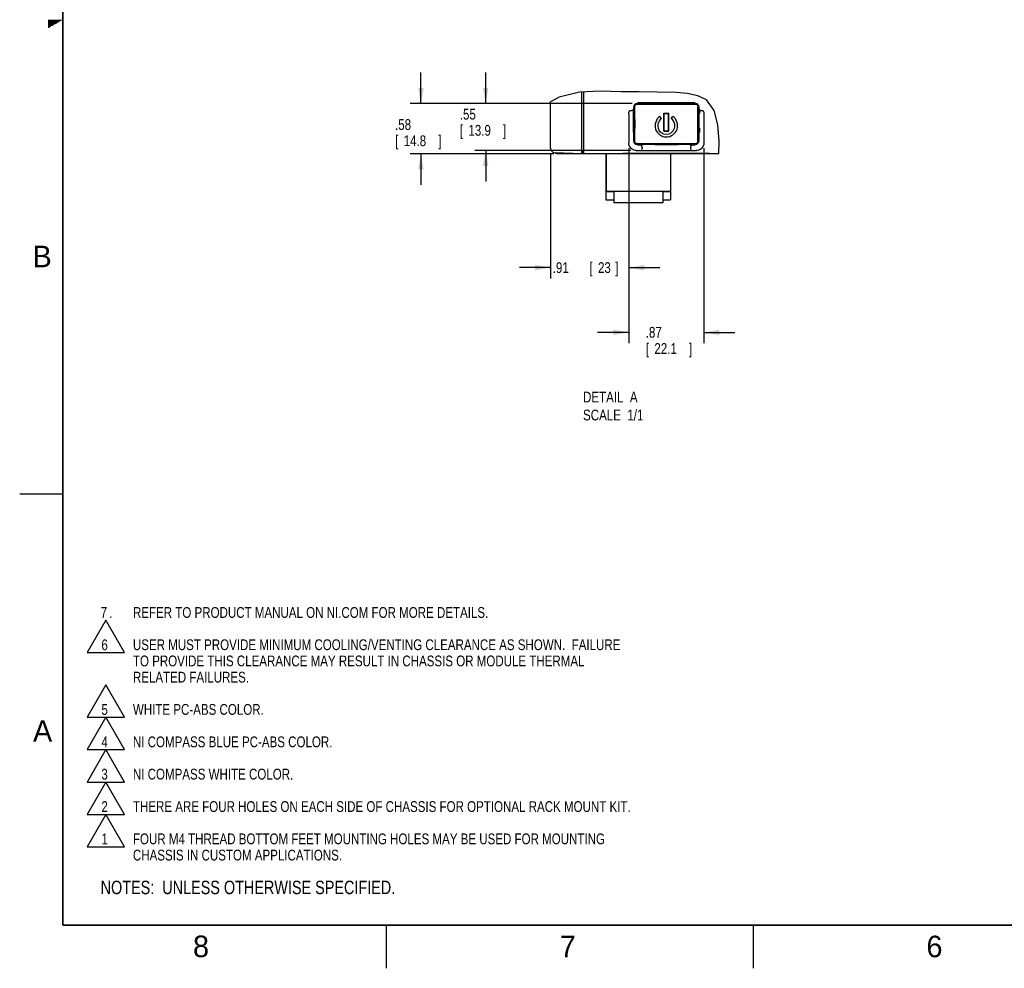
# Model space of a CAD drawing. Header units: inches. Extents: x 0 to 34, y 0 to 22.
# Tile 1 of 76: x 0 to 11.4, y 0 to 11. Entities that reach past the tile are written whole.
import ezdxf

# ---------------------------------------------------------------- set-up
doc = ezdxf.new("R2010")
doc.units = ezdxf.units.IN
doc.header["$LTSCALE"] = 1.87
doc.header["$MEASUREMENT"] = 0
doc.layers.get('0').update_dxf_attribs({"linetype": 'CONTINUOUS'})
for name, color, linetype in [('DATUMCURVES', 7, 'CONTINUOUS'), ('DETAIL', 7, 'CONTINUOUS'), ('DIMENSIONS', 7, 'CONTINUOUS')]:
    doc.layers.add(name, color=color, linetype=linetype)
doc.styles.get("Standard").update_dxf_attribs({"font": 'txt', "width": 0.8})
doc.dimstyles.new('DIMSTYLE_2', dxfattribs={"dimtxt": 0.125, "dimasz": 0.18, "dimexe": 0.18, "dimexo": 0.0625, "dimgap": 0.09, "dimtad": 0, "dimtih": 1, "dimtoh": 1, "dimzin": 4, "dimdsep": 46, "dimtxsty": 'STANDARD', "dimblk": '_FILLED', "dimblk1": '_FILLED', "dimblk2": '_FILLED', "dimcen": 0.09, "dimadec": 0, "dimazin": 0, "dimtp": 0.01, "dimtm": 0.01, "dimtfac": 1, "dimtofl": 0, "dimtmove": 0, "dimatfit": 3, "dimldrblk": '_FILLED', "dimfxl": 1, "dimtolj": 1, "dimtzin": 4, "dimarcsym": 0})

# ---------------------------------------------------------------- blocks, each defined once
blk = doc.blocks.new('_FILLED')
at = {"color": 0, "linetype": 'BYBLOCK'}
blk.add_solid([(0, 0), (-1, 0.174), (-1, -0.174)], dxfattribs=at)
blk = doc.blocks.new('*D9')
at = {"layer": 'DIMENSIONS', "color": 2, "linetype": 'CONTINUOUS'}
for p, q in [((7.055, 9.506), (7.055, 7.996)), ((6.148, 9.444), (6.148, 7.996)), ((6.148, 8.121), (5.788, 8.121)), ((7.055, 8.121), (7.415, 8.121))]:
    blk.add_line(p, q, dxfattribs=at)
at = {"layer": 'DIMENSIONS', "color": 2, "linetype": 'CONTINUOUS', "xscale": 0.18, "yscale": 0.18, "zscale": 0.18}
blk.add_blockref('_FILLED', (6.148, 8.121), dxfattribs=at)
at = {"layer": 'DIMENSIONS', "color": 2, "linetype": 'CONTINUOUS', "xscale": 0.18, "yscale": 0.18, "zscale": 0.18, "rotation": 180}
blk.add_blockref('_FILLED', (7.055, 8.121), dxfattribs=at)
at = {"layer": 'DIMENSIONS', "color": 2, "linetype": 'CONTINUOUS', "width": 0.8}
for s, p in [('.91', (6.174, 8.059)), ('[', (6.599, 8.059)), ('23', (6.699, 8.059)), (']', (6.899, 8.059))]:
    blk.add_text(s, height=0.125, dxfattribs=at).set_placement(p)
blk = doc.blocks.new('*D10')
at = {"layer": 'DIMENSIONS', "color": 2, "linetype": 'CONTINUOUS'}
for p, q in [((7.055, 9.506), (7.055, 7.246)), ((7.925, 9.506), (7.925, 7.246)), ((7.055, 7.371), (6.695, 7.371)), ((7.925, 7.371), (8.285, 7.371))]:
    blk.add_line(p, q, dxfattribs=at)
at = {"layer": 'DIMENSIONS', "color": 2, "linetype": 'CONTINUOUS', "xscale": 0.18, "yscale": 0.18, "zscale": 0.18}
blk.add_blockref('_FILLED', (7.055, 7.371), dxfattribs=at)
at = {"layer": 'DIMENSIONS', "color": 2, "linetype": 'CONTINUOUS', "xscale": 0.18, "yscale": 0.18, "zscale": 0.18, "rotation": 180}
blk.add_blockref('_FILLED', (7.925, 7.371), dxfattribs=at)
at = {"layer": 'DIMENSIONS', "color": 2, "linetype": 'CONTINUOUS', "width": 0.8}
for s, p in [('.87', (7.252, 7.309)), ('[', (7.252, 7.121)), ('22.1', (7.352, 7.121)), (']', (7.752, 7.121))]:
    blk.add_text(s, height=0.125, dxfattribs=at).set_placement(p)
blk = doc.blocks.new('*D11')
at = {"layer": 'DIMENSIONS', "color": 2, "linetype": 'CONTINUOUS'}
for p, q in [((5.398, 10.024), (5.398, 10.384)), ((7.093, 10.024), (5.273, 10.024)), ((7.08, 9.478), (5.273, 9.478)), ((5.398, 9.478), (5.398, 9.118))]:
    blk.add_line(p, q, dxfattribs=at)
at = {"layer": 'DIMENSIONS', "color": 2, "linetype": 'CONTINUOUS', "xscale": 0.18, "yscale": 0.18, "zscale": 0.18}
for p, rotation in [((5.398, 10.024), 270), ((5.398, 9.478), 90)]:
    blk.add_blockref('_FILLED', p, dxfattribs=dict(at, rotation=rotation))
at = {"layer": 'DIMENSIONS', "color": 2, "linetype": 'CONTINUOUS', "width": 0.8}
for s, p in [('.55', (5.098, 9.837)), ('[', (5.098, 9.65)), ('13.9', (5.198, 9.65)), (']', (5.598, 9.65))]:
    blk.add_text(s, height=0.125, dxfattribs=at).set_placement(p)
blk = doc.blocks.new('*D12')
at = {"layer": 'DIMENSIONS', "color": 2, "linetype": 'CONTINUOUS'}
for p, q in [((4.648, 10.024), (4.648, 10.384)), ((7.093, 10.024), (4.523, 10.024)), ((6.186, 9.442), (4.523, 9.442)), ((4.648, 9.442), (4.648, 9.082))]:
    blk.add_line(p, q, dxfattribs=at)
at = {"layer": 'DIMENSIONS', "color": 2, "linetype": 'CONTINUOUS', "xscale": 0.18, "yscale": 0.18, "zscale": 0.18}
for p, rotation in [((4.648, 10.024), 270), ((4.648, 9.442), 90)]:
    blk.add_blockref('_FILLED', p, dxfattribs=dict(at, rotation=rotation))
at = {"layer": 'DIMENSIONS', "color": 2, "linetype": 'CONTINUOUS', "width": 0.8}
for s, p in [('.58', (4.348, 9.717)), ('[', (4.348, 9.529)), ('14.8', (4.448, 9.529)), (']', (4.848, 9.529))]:
    blk.add_text(s, height=0.125, dxfattribs=at).set_placement(p)
blk = doc.blocks.new('NOTES_HEADER_BL0', base_point=(3.1215, 0.9375))
at = {"layer": 'DETAIL', "color": 2, "linetype": 'CONTINUOUS', "width": 0.8}
blk.add_text('NOTES:  UNLESS OTHERWISE SPECIFIED.', height=0.156, dxfattribs=at).set_placement((0.9375, 0.8595))
blk = doc.blocks.new('CUSTOM_NOTE_BL1', base_point=(4.348, 1.517))
at = {"layer": 'DETAIL', "color": 2, "linetype": 'CONTINUOUS'}
for p, q in [((0.999, 1.784), (0.783, 1.409)), ((1.215, 1.409), (0.999, 1.784)), ((0.783, 1.409), (1.215, 1.409))]:
    blk.add_line(p, q, dxfattribs=at)
at = {"layer": 'DETAIL', "color": 2, "linetype": 'CONTINUOUS', "width": 0.8}
for s, p in [('1', (0.947, 1.437)), ('FOUR M4 THREAD BOTTOM FEET MOUNTING HOLES MAY BE USED FOR MOUNTING', (1.312, 1.438)), ('CHASSIS IN CUSTOM APPLICATIONS.', (1.312, 1.25))]:
    blk.add_text(s, height=0.125, dxfattribs=at).set_placement(p)
blk = doc.blocks.new('CUSTOM_NOTE_BL2', base_point=(4.698, 1.971))
at = {"layer": 'DETAIL', "color": 2, "linetype": 'CONTINUOUS'}
for p, q in [((0.999, 2.159), (0.783, 1.784)), ((1.215, 1.784), (0.999, 2.159)), ((0.783, 1.784), (1.215, 1.784))]:
    blk.add_line(p, q, dxfattribs=at)
at = {"layer": 'DETAIL', "color": 2, "linetype": 'CONTINUOUS', "width": 0.8}
for s, p in [('2', (0.947, 1.812)), ('THERE ARE FOUR HOLES ON EACH SIDE OF CHASSIS FOR OPTIONAL RACK MOUNT KIT.', (1.312, 1.812))]:
    blk.add_text(s, height=0.125, dxfattribs=at).set_placement(p)
blk = doc.blocks.new('CUSTOM_NOTE_BL3', base_point=(2.198, 2.346))
at = {"layer": 'DETAIL', "color": 2, "linetype": 'CONTINUOUS'}
for p, q in [((0.999, 2.534), (0.783, 2.159)), ((1.215, 2.159), (0.999, 2.534)), ((0.783, 2.159), (1.215, 2.159))]:
    blk.add_line(p, q, dxfattribs=at)
at = {"layer": 'DETAIL', "color": 2, "linetype": 'CONTINUOUS', "width": 0.8}
for s, p in [('3', (0.947, 2.187)), ('NI COMPASS WHITE COLOR.', (1.312, 2.188))]:
    blk.add_text(s, height=0.125, dxfattribs=at).set_placement(p)
blk = doc.blocks.new('CUSTOM_NOTE_BL4', base_point=(2.498, 2.721))
at = {"layer": 'DETAIL', "color": 2, "linetype": 'CONTINUOUS'}
for p, q in [((0.999, 2.909), (0.783, 2.534)), ((1.215, 2.534), (0.999, 2.909)), ((0.783, 2.534), (1.215, 2.534))]:
    blk.add_line(p, q, dxfattribs=at)
at = {"layer": 'DETAIL', "color": 2, "linetype": 'CONTINUOUS', "width": 0.8}
for s, p in [('4', (0.947, 2.562)), ('NI COMPASS BLUE PC-ABS COLOR.', (1.312, 2.562))]:
    blk.add_text(s, height=0.125, dxfattribs=at).set_placement(p)
blk = doc.blocks.new('CUSTOM_NOTE_BL5', base_point=(1.998, 3.096))
at = {"layer": 'DETAIL', "color": 2, "linetype": 'CONTINUOUS'}
for p, q in [((0.999, 3.284), (0.783, 2.909)), ((1.215, 2.909), (0.999, 3.284)), ((0.783, 2.909), (1.215, 2.909))]:
    blk.add_line(p, q, dxfattribs=at)
at = {"layer": 'DETAIL', "color": 2, "linetype": 'CONTINUOUS', "width": 0.8}
for s, p in [('5', (0.947, 2.937)), ('WHITE PC-ABS COLOR.', (1.312, 2.938))]:
    blk.add_text(s, height=0.125, dxfattribs=at).set_placement(p)
blk = doc.blocks.new('CUSTOM_NOTE_BL6', base_point=(4.548, 3.673))
at = {"layer": 'DETAIL', "color": 2, "linetype": 'CONTINUOUS'}
for p, q in [((0.999, 4.034), (0.783, 3.659)), ((1.215, 3.659), (0.999, 4.034)), ((0.783, 3.659), (1.215, 3.659))]:
    blk.add_line(p, q, dxfattribs=at)
at = {"layer": 'DETAIL', "color": 2, "linetype": 'CONTINUOUS', "width": 0.8}
for s, p in [('6', (0.947, 3.687)), ('USER MUST PROVIDE MINIMUM COOLING/VENTING CLEARANCE AS SHOWN.  FAILURE', (1.312, 3.688)), ('TO PROVIDE THIS CLEARANCE MAY RESULT IN CHASSIS OR MODULE THERMAL', (1.312, 3.5)), ('RELATED FAILURES.', (1.312, 3.312))]:
    blk.add_text(s, height=0.125, dxfattribs=at).set_placement(p)
blk = doc.blocks.new('CUSTOM_NOTE_BL7', base_point=(3.675, 4.125))
at = {"layer": 'DETAIL', "color": 2, "linetype": 'CONTINUOUS', "width": 0.8}
for s, p in [('7', (0.938, 4.062)), ('REFER TO PRODUCT MANUAL ON NI.COM FOR MORE DETAILS.', (1.312, 4.062)), ('.', (1.038, 4.062))]:
    blk.add_text(s, height=0.125, dxfattribs=at).set_placement(p)

msp = doc.modelspace()

# ---------------------------------------------------------------- linework, layer by layer
at = {"color": 2, "linetype": 'CONTINUOUS'}
for p, q in [((0.33028, 10.99), (0.48268, 10.99)), ((0.33028, 10.98), (0.46536, 10.98)), ((0.33028, 10.97), (0.44804, 10.97)), ((0.33028, 10.96), (0.43072, 10.96)), ((0.33028, 10.95), (0.4134, 10.95)), ((0.33028, 10.94), (0.39608, 10.94)), ((0.33028, 10.93), (0.37876, 10.93)), ((0.33028, 10.92), (0.36144, 10.92)), ((0.33028, 10.91), (0.34412, 10.91)), ((0.00002, 5.5), (0.50002, 5.5)), ((4.25002, 0), (4.25002, 0.5)), ((8.50002, 0), (8.50002, 0.5))]:
    msp.add_line(p, q, dxfattribs=at)
at = {"color": 7, "linetype": 'CONTINUOUS'}
for p, q in [((6.48363, 10.1557), (6.24786, 10.09621)), ((6.72655, 10.16706), (6.48363, 10.1557)), ((6.51337, 9.44298), (6.51337, 10.15709)), ((6.53637, 9.44348), (6.53637, 10.15817)), ((6.96867, 10.15982), (6.72655, 10.16706)), ((7.17677, 10.15699), (6.96867, 10.15982)), ((7.3861, 10.15575), (7.17677, 10.15699)), ((7.60469, 10.14922), (7.3861, 10.15575)), ((6.24786, 10.09621), (6.14841, 10.04434)), ((6.14841, 9.50678), (6.14841, 10.04434)), ((7.73311, 10.13901), (7.60469, 10.14922)), ((7.85404, 10.11429), (7.73311, 10.13901)), ((7.95449, 10.06441), (7.85404, 10.11429)), ((8.04442, 9.94234), (7.95449, 10.06441)), ((7.06983, 9.94134), (7.09009, 9.94134)), ((7.12537, 9.95884), (7.10742, 9.95884)), ((7.11037, 9.97884), (7.11037, 9.95884)), ((7.12537, 9.58733), (7.12537, 9.98535)), ((7.15536, 10.01534), (7.82538, 10.01534)), ((7.82537, 10.02951), (7.15537, 10.02951)), ((7.26881, 10.02384), (7.15537, 10.02384)), ((7.26881, 10.02384), (7.27321, 10.02411)), ((7.26881, 10.01557), (7.26881, 10.02384)), ((7.27149, 10.01567), (7.292, 10.01908)), ((7.27432, 10.02414), (7.27655, 10.02417)), ((7.27655, 10.02417), (7.28135, 10.02419)), ((7.28135, 10.02419), (7.3994, 10.02419)), ((7.292, 10.01908), (7.38875, 10.01908)), ((7.38875, 10.01908), (7.40926, 10.01567)), ((7.3994, 10.02419), (7.4042, 10.02417)), ((7.41194, 10.02384), (7.40754, 10.02411)), ((7.41194, 10.02384), (7.41194, 10.01557)), ((7.46037, 10.02384), (7.41194, 10.02384)), ((7.46037, 10.02384), (7.46229, 10.02576)), ((7.46037, 10.02384), (7.46037, 10.01534)), ((7.46229, 10.02576), (7.46229, 10.01534)), ((7.46229, 10.02576), (7.51845, 10.02576)), ((7.51845, 10.01534), (7.51845, 10.02576)), ((7.52037, 10.02384), (7.51845, 10.02576)), ((7.56881, 10.02384), (7.52037, 10.02384)), ((7.52037, 10.02384), (7.52037, 10.01534)), ((7.56881, 10.02384), (7.57321, 10.02411)), ((7.56881, 10.01557), (7.56881, 10.02384)), ((7.57149, 10.01567), (7.592, 10.01908)), ((7.57432, 10.02414), (7.57655, 10.02417)), ((7.57655, 10.02417), (7.58135, 10.02419)), ((7.58135, 10.02419), (7.69761, 10.02419)), ((7.592, 10.01908), (7.68875, 10.01908)), ((7.68875, 10.01908), (7.70926, 10.01567)), ((7.69761, 10.02419), (7.70275, 10.02418)), ((7.71194, 10.02384), (7.70754, 10.02411)), ((7.82537, 10.02384), (7.71194, 10.02384)), ((7.71194, 10.02384), (7.71194, 10.01557)), ((7.85537, 9.58733), (7.85537, 9.98535)), ((7.85537, 9.95884), (7.87333, 9.95884)), ((7.86537, 9.95884), (7.86537, 9.68884)), ((7.87037, 9.95884), (7.87037, 9.97884)), ((7.89066, 9.94134), (7.91092, 9.94134)), ((8.08786, 9.77534), (8.04442, 9.94234)), ((7.05537, 9.90061), (7.05537, 9.56845)), ((7.10742, 9.90884), (7.11087, 9.90884)), ((7.11087, 9.73884), (7.11087, 9.90884)), ((7.43302, 9.84825), (7.41581, 9.87283)), ((7.46287, 9.91134), (7.51787, 9.91134)), ((7.46287, 9.70234), (7.46287, 9.91134)), ((7.46287, 9.90508), (7.46387, 9.90635)), ((7.46387, 9.90634), (7.51688, 9.90634)), ((7.46561, 9.70634), (7.46387, 9.90634)), ((7.51513, 9.70634), (7.51688, 9.90634)), ((7.51688, 9.90635), (7.51787, 9.90508)), ((7.51787, 9.70234), (7.51787, 9.91134)), ((7.54773, 9.84825), (7.56494, 9.87283)), ((7.87333, 9.90884), (7.86988, 9.90884)), ((7.86988, 9.73884), (7.86988, 9.90884)), ((7.92537, 9.90061), (7.92537, 9.56845)), ((7.11087, 9.73884), (7.10742, 9.73884)), ((7.11087, 9.76427), (7.12537, 9.76427)), ((7.46287, 9.70636), (7.46561, 9.70636)), ((7.46287, 9.70234), (7.51787, 9.70234)), ((7.46561, 9.70634), (7.51513, 9.70634)), ((7.51513, 9.70636), (7.51787, 9.70636)), ((7.85537, 9.72286), (7.86537, 9.72286)), ((7.87333, 9.73884), (7.86988, 9.73884)), ((8.1029, 9.5874), (8.08786, 9.77534)), ((7.10742, 9.68884), (7.12537, 9.68884)), ((7.11037, 9.68884), (7.11037, 9.59384)), ((7.85537, 9.68884), (7.87333, 9.68884)), ((7.87037, 9.59384), (7.87037, 9.68884)), ((8.09913, 9.44348), (8.1029, 9.5874)), ((6.53637, 9.46798), (6.51337, 9.46798)), ((6.51837, 9.46798), (6.51837, 9.44248)), ((7.05774, 9.54738), (7.05537, 9.56845)), ((7.14266, 9.47834), (7.83809, 9.47834)), ((7.15536, 9.55734), (7.82538, 9.55734)), ((7.15537, 9.54884), (7.21881, 9.54884)), ((7.15537, 9.54345), (7.20283, 9.54345)), ((7.20781, 9.53173), (7.20779, 9.53201)), ((7.20896, 9.50827), (7.20895, 9.5085)), ((7.21881, 9.54884), (7.21881, 9.55711)), ((7.21881, 9.54884), (7.22321, 9.54856)), ((7.242, 9.55359), (7.22149, 9.55701)), ((7.23314, 9.54849), (7.228, 9.5485)), ((7.3494, 9.54849), (7.23314, 9.54849)), ((7.33875, 9.55359), (7.242, 9.55359)), ((7.35926, 9.55701), (7.33875, 9.55359)), ((7.3542, 9.54851), (7.3494, 9.54849)), ((7.35642, 9.54853), (7.3542, 9.54851)), ((7.36194, 9.54884), (7.35754, 9.54856)), ((7.36194, 9.55711), (7.36194, 9.54884)), ((7.36194, 9.54884), (7.46037, 9.54884)), ((7.46037, 9.54884), (7.46037, 9.55734)), ((7.46037, 9.54884), (7.46229, 9.54692)), ((7.46229, 9.55734), (7.46229, 9.54692)), ((7.46229, 9.54692), (7.51845, 9.54692)), ((7.51845, 9.54692), (7.51845, 9.55734)), ((7.52037, 9.54884), (7.51845, 9.54692)), ((7.52037, 9.54884), (7.52037, 9.55734)), ((7.52037, 9.54884), (7.61881, 9.54884)), ((7.61881, 9.54884), (7.61881, 9.55711)), ((7.61881, 9.54884), (7.62321, 9.54856)), ((7.642, 9.55359), (7.62149, 9.55701)), ((7.63135, 9.54849), (7.62655, 9.54851)), ((7.7494, 9.54849), (7.63135, 9.54849)), ((7.73875, 9.55359), (7.642, 9.55359)), ((7.75926, 9.55701), (7.73875, 9.55359)), ((7.7542, 9.54851), (7.7494, 9.54849)), ((7.75642, 9.54853), (7.7542, 9.54851)), ((7.76194, 9.54884), (7.75754, 9.54856)), ((7.76194, 9.55711), (7.76194, 9.54884)), ((7.76194, 9.54884), (7.82537, 9.54884)), ((7.77178, 9.50827), (7.7718, 9.5085)), ((7.77296, 9.53201), (7.77294, 9.53173)), ((7.77793, 9.54345), (7.82537, 9.54345)), ((6.19623, 9.45683), (6.51337, 9.44298)), ((6.24841, 9.44248), (6.5391, 9.44248)), ((6.53637, 9.44348), (8.09913, 9.44348)), ((6.79037, 9.44248), (6.79037, 8.90538)), ((6.79287, 9.44248), (6.79287, 9.00627)), ((7.06037, 9.44634), (7.92037, 9.44634)), ((7.06037, 9.44634), (7.06037, 9.44348)), ((7.12037, 9.44348), (7.12037, 9.44634)), ((7.53787, 9.44248), (7.53787, 9.00627)), ((7.54037, 9.44248), (7.54037, 8.90538)), ((7.86037, 9.44348), (7.86037, 9.44634)), ((7.92037, 9.44634), (7.92037, 9.44348)), ((6.79037, 9.00507), (6.88037, 9.00507)), ((6.79037, 8.90538), (6.88037, 8.90538)), ((6.79287, 9.00627), (7.53787, 9.00627)), ((6.88037, 9.00627), (6.88037, 8.87127)), ((7.45037, 9.00627), (7.45037, 8.87127)), ((7.45037, 9.00507), (7.54037, 9.00507)), ((7.45037, 8.90538), (7.54037, 8.90538)), ((7.45037, 8.87127), (6.88037, 8.87127))]:
    msp.add_line(p, q, dxfattribs=at)
at = {"color": 7, "linetype": 'CONTINUOUS', "const_width": 0.02}
for points in [[(0.50002, 21.5), (0.50002, 0.5)], [(0.50002, 0.5), (33.50002, 0.5)]]:
    msp.add_lwpolyline(points, dxfattribs=at)
at = {"color": 7, "linetype": 'CONTINUOUS'}
for points in [[(7.05537, 9.90061), (7.05551, 9.90579), (7.05587, 9.91055), (7.0564, 9.9149), (7.05707, 9.9189), (7.05785, 9.92255), (7.05873, 9.92589), (7.05969, 9.92893), (7.06074, 9.93168), (7.06189, 9.93416), (7.06313, 9.93635), (7.06452, 9.93827), (7.06617, 9.93991), (7.06799, 9.94098), (7.06983, 9.94134)], [(7.1051, 9.94608), (7.10434, 9.94463), (7.10221, 9.94331), (7.09891, 9.94226), (7.09474, 9.94158), (7.0901, 9.94134)], [(7.10742, 9.95884), (7.10735, 9.95783), (7.1073, 9.95486), (7.10725, 9.95022), (7.10722, 9.9442), (7.1072, 9.93742), (7.1072, 9.93026), (7.10722, 9.92348), (7.10725, 9.91745), (7.1073, 9.91282), (7.10735, 9.90985), (7.10742, 9.90884)], [(7.12537, 9.98535), (7.1264, 9.99311), (7.12939, 10.00035), (7.13416, 10.00656), (7.14037, 10.01132), (7.1476, 10.01432), (7.15536, 10.01534)], [(7.27149, 10.01567), (7.27011, 10.01559), (7.2669, 10.01552), (7.26207, 10.01546), (7.25576, 10.01541), (7.24837, 10.01537), (7.24013, 10.01535)], [(7.27321, 10.02411), (7.27362, 10.02413), (7.27432, 10.02414)], [(7.292, 10.01908), (7.29205, 10.01921), (7.29209, 10.01955), (7.29211, 10.02009), (7.29211, 10.02082), (7.2921, 10.0217), (7.29207, 10.02268), (7.29202, 10.02372), (7.292, 10.02419)], [(7.38875, 10.02419), (7.38872, 10.02372), (7.38868, 10.02268), (7.38865, 10.02169), (7.38864, 10.02082), (7.38864, 10.02009), (7.38866, 10.01955), (7.3887, 10.01921), (7.38875, 10.01908)], [(7.4042, 10.02417), (7.40643, 10.02414), (7.40713, 10.02413), (7.40754, 10.02411)], [(7.44062, 10.01535), (7.43238, 10.01537), (7.42499, 10.01541), (7.41868, 10.01546), (7.41385, 10.01552), (7.41064, 10.01559), (7.40926, 10.01567)], [(7.57149, 10.01567), (7.57011, 10.01559), (7.5669, 10.01552), (7.56207, 10.01546), (7.55576, 10.01541), (7.54837, 10.01537), (7.54013, 10.01535)], [(7.57321, 10.02411), (7.57362, 10.02413), (7.57432, 10.02414)], [(7.592, 10.01908), (7.59205, 10.01921), (7.59209, 10.01955), (7.59211, 10.02009), (7.59211, 10.02082), (7.5921, 10.0217), (7.59207, 10.02268), (7.59202, 10.02372), (7.592, 10.02419)], [(7.68875, 10.02419), (7.68872, 10.02372), (7.68868, 10.02268), (7.68865, 10.02169), (7.68864, 10.02082), (7.68864, 10.02009), (7.68866, 10.01955), (7.6887, 10.01921), (7.68875, 10.01908)], [(7.70275, 10.02418), (7.70544, 10.02415), (7.70643, 10.02414), (7.70713, 10.02413), (7.70754, 10.02411)], [(7.74062, 10.01535), (7.73238, 10.01537), (7.72499, 10.01541), (7.71868, 10.01546), (7.71385, 10.01552), (7.71064, 10.01559), (7.70926, 10.01567)], [(7.82538, 10.01534), (7.83315, 10.01432), (7.84038, 10.01132), (7.84659, 10.00656), (7.85136, 10.00035), (7.85435, 9.99311), (7.85537, 9.98535)], [(7.87333, 9.95884), (7.87339, 9.95783), (7.87345, 9.95486), (7.8735, 9.95022), (7.87353, 9.9442), (7.87355, 9.93742), (7.87355, 9.93026), (7.87353, 9.92348), (7.8735, 9.91745), (7.87345, 9.91282), (7.87339, 9.90985), (7.87333, 9.90884)], [(7.87565, 9.94608), (7.87641, 9.94463), (7.87853, 9.94331), (7.88184, 9.94226), (7.88601, 9.94158), (7.89065, 9.94134)], [(7.91092, 9.94134), (7.91276, 9.94098), (7.91458, 9.93991), (7.91623, 9.93827), (7.91762, 9.93635), (7.91886, 9.93416), (7.92001, 9.93168), (7.92106, 9.92893), (7.92202, 9.92589), (7.9229, 9.92255), (7.92368, 9.9189), (7.92435, 9.9149), (7.92488, 9.91055), (7.92524, 9.90579), (7.92537, 9.90061)], [(7.46406, 9.88405), (7.46331, 9.88047), (7.46287, 9.87943)], [(7.51787, 9.87943), (7.51744, 9.88047), (7.51669, 9.88405)], [(7.10742, 9.73884), (7.10735, 9.73783), (7.1073, 9.73486), (7.10725, 9.73022), (7.10722, 9.7242), (7.1072, 9.71742), (7.1072, 9.71026), (7.10722, 9.70348), (7.10725, 9.69745), (7.1073, 9.69282), (7.10735, 9.68985), (7.10742, 9.68884)], [(7.87333, 9.73884), (7.87339, 9.73783), (7.87345, 9.73486), (7.8735, 9.73022), (7.87353, 9.7242), (7.87355, 9.71742), (7.87355, 9.71026), (7.87353, 9.70348), (7.8735, 9.69745), (7.87345, 9.69282), (7.87339, 9.68985), (7.87333, 9.68884)], [(7.15536, 9.55734), (7.1476, 9.55836), (7.14037, 9.56136), (7.13416, 9.56612), (7.12939, 9.57233), (7.1264, 9.57956), (7.12537, 9.58733)], [(7.85537, 9.58733), (7.85435, 9.57956), (7.85136, 9.57233), (7.84659, 9.56612), (7.84038, 9.56136), (7.83315, 9.55836), (7.82538, 9.55734)], [(7.14266, 9.47834), (7.12814, 9.47956), (7.11374, 9.48332), (7.09982, 9.48974), (7.08649, 9.49919), (7.0744, 9.51195), (7.06442, 9.52816), (7.05774, 9.54738)], [(7.19013, 9.55733), (7.19837, 9.55731), (7.20576, 9.55727), (7.21207, 9.55721), (7.2169, 9.55715), (7.22011, 9.55708), (7.22149, 9.55701)], [(7.20779, 9.53201), (7.2071, 9.53665), (7.20595, 9.5403), (7.2045, 9.54262), (7.20291, 9.54345)], [(7.20896, 9.50827), (7.20906, 9.50371), (7.20869, 9.49928), (7.2079, 9.49537), (7.20679, 9.49232), (7.20547, 9.49036), (7.20405, 9.4896)], [(7.20895, 9.5085), (7.20836, 9.52008), (7.20781, 9.53173)], [(7.228, 9.5485), (7.22531, 9.54852), (7.22432, 9.54853), (7.22362, 9.54855), (7.22321, 9.54856)], [(7.242, 9.54849), (7.24202, 9.54896), (7.24207, 9.55), (7.2421, 9.55098), (7.24211, 9.55186), (7.24211, 9.55258), (7.24209, 9.55313), (7.24205, 9.55347), (7.242, 9.55359)], [(7.33875, 9.55359), (7.3387, 9.55347), (7.33866, 9.55313), (7.33864, 9.55258), (7.33864, 9.55185), (7.33865, 9.55098), (7.33868, 9.55), (7.33872, 9.54896), (7.33875, 9.54849)], [(7.35754, 9.54856), (7.35713, 9.54855), (7.35642, 9.54853)], [(7.35926, 9.55701), (7.36064, 9.55708), (7.36385, 9.55715), (7.36868, 9.55721), (7.37499, 9.55727), (7.38238, 9.55731), (7.39062, 9.55733)], [(7.59013, 9.55733), (7.59837, 9.55731), (7.60576, 9.55727), (7.61207, 9.55721), (7.6169, 9.55715), (7.62011, 9.55708), (7.62149, 9.55701)], [(7.62655, 9.54851), (7.62432, 9.54853), (7.62362, 9.54855), (7.62321, 9.54856)], [(7.642, 9.54849), (7.64202, 9.54896), (7.64207, 9.55), (7.6421, 9.55098), (7.64211, 9.55186), (7.64211, 9.55258), (7.64209, 9.55313), (7.64205, 9.55347), (7.642, 9.55359)], [(7.73875, 9.55359), (7.7387, 9.55347), (7.73866, 9.55313), (7.73864, 9.55258), (7.73864, 9.55185), (7.73865, 9.55098), (7.73868, 9.55), (7.73872, 9.54896), (7.73875, 9.54849)], [(7.75754, 9.54856), (7.75713, 9.54855), (7.75642, 9.54853)], [(7.75926, 9.55701), (7.76064, 9.55708), (7.76385, 9.55715), (7.76868, 9.55721), (7.77499, 9.55727), (7.78238, 9.55731), (7.79062, 9.55733)], [(7.77178, 9.50827), (7.77169, 9.50371), (7.77206, 9.49928), (7.77285, 9.49537), (7.77396, 9.49232), (7.77528, 9.49036), (7.7767, 9.4896)], [(7.77294, 9.53173), (7.77238, 9.52008), (7.7718, 9.5085)], [(7.77296, 9.53201), (7.77365, 9.53665), (7.7748, 9.5403), (7.77624, 9.54262), (7.77783, 9.54345)], [(7.92537, 9.56845), (7.92301, 9.54738), (7.91632, 9.52816), (7.90635, 9.51195), (7.89426, 9.49919), (7.88093, 9.48974), (7.86701, 9.48332), (7.85261, 9.47956), (7.83809, 9.47834)]]:
    msp.add_lwpolyline(points, dxfattribs=at)
for centre, radius, start, end in [((7.15537, 9.97884), 0.045, 90, 180), ((7.82537, 9.97884), 0.045, 0, 90), ((7.49037, 9.76634), 0.13, 125, 55), ((7.49037, 9.76634), 0.1, 125, 55), ((7.15537, 9.59384), 0.045, 180, 270), ((7.82537, 9.59384), 0.045, 270, 360), ((6.19841, 9.50678), 0.05, 180, 267.5), ((6.24841, 9.54248), 0.1, 240.732323, 270)]:
    msp.add_arc(centre, radius, start, end, dxfattribs=at)
at = {"layer": 'DATUMCURVES', "color": 40, "linetype": 'CONTINUOUS'}
for p, q in [((7.12537, 10.01534), (7.85537, 10.01534)), ((7.12537, 9.83634), (7.12537, 9.73634)), ((7.85537, 9.55734), (7.12537, 9.55734)), ((6.99037, 9.44634), (7.99037, 9.44634))]:
    msp.add_line(p, q, dxfattribs=at)

# ---------------------------------------------------------------- block references
at = {"layer": 'DETAIL', "color": 2, "linetype": 'CONTINUOUS'}
for name, p in [('CUSTOM_NOTE_BL7', (3.67505, 4.12489)), ('CUSTOM_NOTE_BL6', (4.54759, 3.67305)), ('CUSTOM_NOTE_BL5', (1.99759, 3.09629)), ('CUSTOM_NOTE_BL4', (2.49759, 2.72129)), ('CUSTOM_NOTE_BL3', (2.19759, 2.34629)), ('CUSTOM_NOTE_BL2', (4.69759, 1.97129)), ('CUSTOM_NOTE_BL1', (4.34759, 1.5168)), ('NOTES_HEADER_BL0', (3.1215, 0.9375))]:
    msp.add_blockref(name, p, dxfattribs=at)

# ---------------------------------------------------------------- texts
at = {"color": 2, "linetype": 'CONTINUOUS'}
for s, p in [('B', (0.14837, 8.12572)), ('A', (0.15407, 2.62607)), ('8', (2.00741, 0.12911)), ('7', (6.25527, 0.12866)), ('6', (10.50327, 0.12843))]:
    msp.add_text(s, height=0.25, dxfattribs=at).set_placement(p)
at = {"layer": 'DETAIL', "color": 2, "linetype": 'CONTINUOUS', "insert": (6.52579, 6.68377), "char_height": 0.125, "width": 1, "attachment_point": 1}
msp.add_mtext('DETAIL  A\\PSCALE  1/1', dxfattribs=at)

# ---------------------------------------------------------------- dimensions: what is measured, and where the dimension line sits
at = {"layer": 'DIMENSIONS', "color": 2, "linetype": 'CONTINUOUS'}
for base, p2, picture, middle in [((4.64841, 9.44248), (6.18591, 9.44248), '*D12', (4.64841, 9.68543)), ((5.39841, 9.47834), (7.08016, 9.47834), '*D11', (5.39841, 9.80609))]:
    dim = msp.add_linear_dim(base=base, p1=(7.09287, 10.02384), p2=p2, angle=270, dimstyle='DIMSTYLE_2', dxfattribs=at)
    dim.commit()
    dim.dimension.update_dxf_attribs({"geometry": picture, "text_midpoint": middle, "dimtype": 160})
for base, p1, p2, picture, middle in [((7.05538, 8.12127), (6.14841, 9.44428), (7.05538, 9.50595), '*D9', (6.58658, 8.12127)), ((7.92537, 7.37127), (7.05538, 9.50595), (7.92537, 9.50595), '*D10', (7.5521, 7.27752))]:
    dim = msp.add_linear_dim(base=base, p1=p1, p2=p2, dimstyle='DIMSTYLE_2', dxfattribs=at)
    dim.commit()
    dim.dimension.update_dxf_attribs({"geometry": picture, "text_midpoint": middle, "dimtype": 160})

doc.saveas('drawing.dxf')
